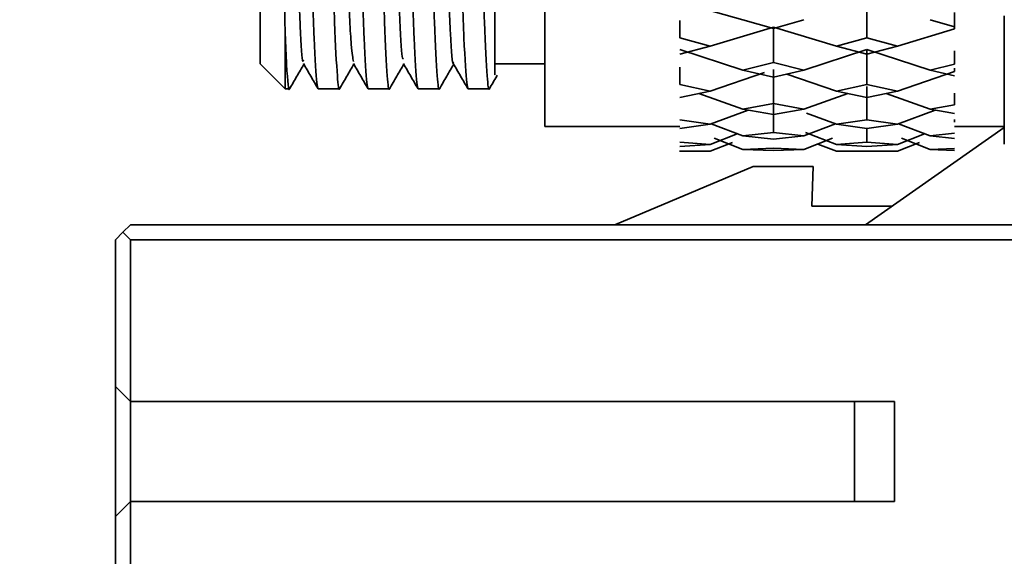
# Model space of a CAD drawing. Header units: millimetres. Extents: x -7686 to -856, y -458 to 6140.
# Tile 33 of 103: x -6014 to -5994, y 3473 to 3484. Entities that reach past the tile are written whole.
import ezdxf

# ---------------------------------------------------------------- set-up
doc = ezdxf.new("R2010")
doc.units = ezdxf.units.MM
doc.header["$LTSCALE"] = 5
doc.header["$PDSIZE"] = -1
doc.dimstyles.new('本体 安装', dxfattribs={"dimtxt": 24, "dimasz": 12, "dimexe": 7, "dimexo": 0.625, "dimtad": 1, "dimtoh": 1, "dimtxsty": 'Standard', "dimcen": 2.5, "dimclrd": 1, "dimclre": 1, "dimclrt": 4, "dimadec": 0, "dimazin": 0, "dimtfac": 1, "dimtmove": 0, "dimatfit": 3, "dimfxl": 1, "dimarcsym": 0})

# ---------------------------------------------------------------- blocks, each defined once
blk = doc.blocks.new('*D78')
at = {"color": 1, "linetype": 'ByBlock', "lineweight": -2, "transparency": 16777216}
for p, q in [((-5843.335, 3598.258), (-6087.363, 3598.258)), ((-6080.363, 3586.258), (-6080.363, 3220.258)), ((-5831.336, 3208.258), (-6087.363, 3208.258))]:
    blk.add_line(p, q, dxfattribs=at)
at = {"color": 1, "linetype": 'ByBlock', "transparency": 16777216}
for points in [[(-6082.363, 3586.258), (-6078.363, 3586.258), (-6080.363, 3598.258)], [(-6082.363, 3220.258), (-6078.363, 3220.258), (-6080.363, 3208.258)]]:
    blk.add_solid(points, dxfattribs=at)
at = {"layer": 'Defpoints', "color": 0, "linetype": 'ByBlock', "transparency": 16777216}
for p in [(-5842.71, 3598.258), (-6080.363, 3208.258), (-5830.711, 3208.258)]:
    blk.add_point(p, dxfattribs=at)
at = {"color": 4, "linetype": 'ByBlock', "transparency": 16777216, "insert": (-6092.988, 3427.581), "char_height": 24, "attachment_point": 5, "rotation": 90}
blk.add_mtext('390', dxfattribs=at)

msp = doc.modelspace()

# ---------------------------------------------------------------- linework, layer by layer
at = {"linetype": 'Continuous', "lineweight": 35}
for p, q in [((-6009.394, 3483.063), (-6009.394, 3497.563)), ((-5999.73, 3483.949), (-6000.994, 3484.303)), ((-5997.244, 3483.586), (-5997.245, 3484.303)), ((-6000.994, 3483.586), (-6000.994, 3483.936)), ((-5999.119, 3483.771), (-5999.73, 3483.949)), ((-5999.119, 3483.771), (-5998.508, 3483.949)), ((-5995.98, 3483.949), (-5995.494, 3483.807)), ((-5995.494, 3483.807), (-5995.494, 3484.094)), ((-6000.385, 3483.419), (-5999.119, 3483.802)), ((-5999.119, 3483.09), (-5999.119, 3483.802)), ((-5997.854, 3483.418), (-5999.119, 3483.801)), ((-5996.634, 3483.419), (-5995.494, 3483.766)), ((-5995.494, 3483.766), (-5995.494, 3483.834)), ((-6008.894, 3482.563), (-6008.894, 3483.661)), ((-6000.385, 3483.419), (-6000.994, 3483.586)), ((-5997.854, 3483.419), (-5997.245, 3483.586)), ((-5996.635, 3483.419), (-5997.245, 3483.586)), ((-6000.994, 3483.257), (-6000.385, 3483.419)), ((-5999.73, 3482.941), (-6000.994, 3483.35)), ((-5998.508, 3482.941), (-5997.245, 3483.35)), ((-5997.245, 3483.257), (-5997.854, 3483.419)), ((-5997.245, 3483.257), (-5996.635, 3483.419)), ((-5997.245, 3483.35), (-5995.98, 3482.941)), ((-5997.244, 3482.65), (-5997.245, 3483.35)), ((-5995.494, 3483.059), (-5995.494, 3483.327)), ((-6009.394, 3483.063), (-6008.894, 3482.563)), ((-6004.694, 3483.063), (-6003.694, 3483.063)), ((-6000.994, 3482.65), (-6000.994, 3483)), ((-5999.73, 3482.941), (-5999.119, 3483.09)), ((-5999.119, 3482.797), (-5999.73, 3482.941)), ((-5999.119, 3483.09), (-5998.508, 3482.941)), ((-5999.119, 3482.268), (-5999.119, 3482.952)), ((-5999.119, 3482.797), (-5998.508, 3482.941)), ((-5995.494, 3483.059), (-5995.98, 3482.941)), ((-5995.98, 3482.941), (-5995.494, 3482.826)), ((-5995.494, 3482.912), (-5995.494, 3482.977)), ((-6000.385, 3482.519), (-5999.294, 3482.892)), ((-5997.854, 3482.519), (-5998.852, 3482.86)), ((-5996.634, 3482.519), (-5995.494, 3482.912)), ((-6008.894, 3482.563), (-6008.808, 3482.563)), ((-6008.23, 3482.563), (-6007.808, 3482.563)), ((-6007.23, 3482.563), (-6006.808, 3482.563)), ((-6006.23, 3482.563), (-6005.808, 3482.563)), ((-6005.23, 3482.563), (-6004.808, 3482.563)), ((-6000.385, 3482.519), (-6000.994, 3482.65)), ((-6000.994, 3482.394), (-6000.385, 3482.519)), ((-5997.854, 3482.519), (-5997.245, 3482.65)), ((-5997.245, 3482.394), (-5997.854, 3482.519)), ((-5996.635, 3482.519), (-5997.245, 3482.65)), ((-5997.244, 3481.947), (-5997.245, 3482.61)), ((-5997.245, 3482.394), (-5996.635, 3482.519)), ((-5999.73, 3482.156), (-6000.612, 3482.472)), ((-5999.119, 3481.689), (-5999.119, 3482.326)), ((-5998.508, 3482.157), (-5997.627, 3482.472)), ((-5996.862, 3482.473), (-5995.98, 3482.157)), ((-5995.494, 3482.244), (-5995.494, 3482.476)), ((-5995.494, 3482.282), (-5995.494, 3482.343)), ((-6000.385, 3481.856), (-5999.625, 3482.138)), ((-5999.73, 3482.156), (-5999.119, 3482.268)), ((-5999.119, 3482.052), (-5999.73, 3482.156)), ((-5999.119, 3482.268), (-5998.508, 3482.156)), ((-5999.119, 3482.052), (-5998.508, 3482.156)), ((-5996.634, 3481.856), (-5995.877, 3482.139)), ((-5995.494, 3482.244), (-5995.98, 3482.156)), ((-5995.98, 3482.156), (-5995.494, 3482.073)), ((-6000.385, 3481.856), (-6000.994, 3481.947)), ((-5997.854, 3481.856), (-5998.458, 3482.08)), ((-5997.854, 3481.856), (-5997.245, 3481.947)), ((-5996.635, 3481.856), (-5997.245, 3481.947)), ((-5995.494, 3481.896), (-5995.494, 3481.951)), ((-6003.695, 3481.813), (-6000.994, 3481.813)), ((-6000.994, 3481.772), (-6000.385, 3481.856)), ((-5999.73, 3481.62), (-6000.367, 3481.863)), ((-5998.508, 3481.62), (-5997.873, 3481.863)), ((-5997.245, 3481.772), (-5997.854, 3481.856)), ((-5997.276, 3479.842), (-5994.494, 3481.79)), ((-5997.245, 3481.772), (-5996.635, 3481.856)), ((-5997.244, 3481.498), (-5997.245, 3481.772)), ((-5996.615, 3481.863), (-5995.98, 3481.62)), ((-5995.494, 3481.813), (-5994.494, 3481.813)), ((-6000.385, 3481.45), (-5999.841, 3481.662)), ((-5999.73, 3481.347), (-6000.306, 3481.574)), ((-5999.73, 3481.62), (-5999.119, 3481.69)), ((-5999.119, 3481.557), (-5999.73, 3481.62)), ((-5999.119, 3481.69), (-5998.508, 3481.62)), ((-5999.119, 3481.557), (-5998.508, 3481.62)), ((-5998.508, 3481.348), (-5997.933, 3481.574)), ((-5997.854, 3481.45), (-5998.472, 3481.69)), ((-5996.634, 3481.449), (-5996.091, 3481.663)), ((-5995.98, 3481.348), (-5996.555, 3481.574)), ((-5995.494, 3481.675), (-5995.98, 3481.62)), ((-5995.98, 3481.62), (-5995.494, 3481.569)), ((-5994.494, 3481.61), (-5994.494, 3481.725)), ((-5994.494, 3481.457), (-5994.494, 3481.608)), ((-6000.385, 3481.45), (-6000.994, 3481.498)), ((-6000.994, 3481.409), (-6000.385, 3481.45)), ((-6000.385, 3481.313), (-5999.94, 3481.489)), ((-5999.119, 3481.373), (-5999.73, 3481.347)), ((-5999.119, 3481.329), (-5999.73, 3481.347)), ((-5999.73, 3481.347), (-5999.119, 3481.329)), ((-5998.508, 3481.347), (-5999.119, 3481.373)), ((-5999.119, 3481.329), (-5998.508, 3481.347)), ((-5999.119, 3481.329), (-5998.508, 3481.347)), ((-5997.854, 3481.313), (-5998.225, 3481.459)), ((-5997.854, 3481.45), (-5997.245, 3481.498)), ((-5997.245, 3481.409), (-5997.854, 3481.45)), ((-5996.635, 3481.45), (-5997.245, 3481.498)), ((-5997.245, 3481.409), (-5996.635, 3481.45)), ((-5996.634, 3481.313), (-5996.19, 3481.49)), ((-5995.494, 3481.367), (-5995.98, 3481.347)), ((-5995.98, 3481.347), (-5995.494, 3481.332)), ((-5995.494, 3481.332), (-5995.98, 3481.347)), ((-6000.995, 3481.313), (-6000.382, 3481.313)), ((-6000.994, 3481.317), (-6000.385, 3481.313)), ((-5997.857, 3481.313), (-5996.632, 3481.313)), ((-5997.245, 3481.317), (-5997.854, 3481.313)), ((-5996.635, 3481.313), (-5997.245, 3481.317)), ((-6002.292, 3479.842), (-5999.52, 3481.012)), ((-5999.52, 3481.012), (-5998.32, 3481.012)), ((-5998.32, 3481.012), (-5998.348, 3480.212)), ((-5998.348, 3480.212), (-5996.748, 3480.212)), ((-6011.992, 3479.842), (-6012.142, 3479.692)), ((-5992.692, 3479.842), (-6011.992, 3479.842)), ((-6012.142, 3479.692), (-6012.292, 3479.542)), ((-6012.142, 3479.692), (-6011.992, 3479.542)), ((-6012.292, 3479.542), (-6012.292, 3476.602)), ((-6011.992, 3476.302), (-6011.992, 3479.542)), ((-6011.992, 3479.542), (-5992.392, 3479.542)), ((-6012.292, 3476.602), (-6011.992, 3476.302)), ((-6012.292, 3474.002), (-6012.292, 3476.602)), ((-5996.692, 3476.302), (-6011.992, 3476.302)), ((-6011.992, 3474.302), (-6011.992, 3476.302)), ((-5997.492, 3476.302), (-5997.492, 3474.302)), ((-5996.692, 3474.302), (-5996.692, 3476.302)), ((-6011.992, 3474.302), (-6012.292, 3474.002)), ((-6011.992, 3472.492), (-6011.992, 3474.302)), ((-6011.992, 3474.302), (-5996.692, 3474.302)), ((-6012.292, 3474.002), (-6012.292, 3472.792))]:
    msp.add_line(p, q, dxfattribs=at)
at = {"color": 4, "linetype": 'ByBlock'}
msp.add_arc((-5842.71, 3598.258), 872.295, 310, 170, dxfattribs=at)
at = {"linetype": 'Continuous', "lineweight": 35}
msp.add_open_spline([(-6003.694, 3481.813), (-6003.694, 3481.941), (-6003.694, 3482.196), (-6003.694, 3484.162), (-6003.694, 3486.972), (-6003.694, 3490.313), (-6003.694, 3493.655), (-6003.694, 3496.464), (-6003.694, 3498.43), (-6003.694, 3498.685), (-6003.694, 3498.813)], degree=3, dxfattribs=at)
for points, knots in [([(-6008.23, 3482.563), (-6008.24, 3482.589), (-6008.266, 3482.662), (-6008.314, 3483.465), (-6008.366, 3485.141), (-6008.421, 3487.412), (-6008.475, 3490.007), (-6008.527, 3492.638), (-6008.583, 3495.003), (-6008.634, 3496.853), (-6008.686, 3497.834), (-6008.719, 3498.125), (-6008.734, 3498.048), (-6008.736, 3498.039)], [0, 0, 0, 0, 0.057577, 0.163793, 0.270009, 0.376222, 0.482437, 0.588651, 0.694864, 0.80108, 0.907293, 0.989218, 1, 1, 1, 1]), ([(-6007.23, 3482.563), (-6007.24, 3482.589), (-6007.266, 3482.662), (-6007.314, 3483.465), (-6007.366, 3485.141), (-6007.421, 3487.412), (-6007.475, 3490.007), (-6007.527, 3492.638), (-6007.583, 3495.003), (-6007.634, 3496.853), (-6007.686, 3497.835), (-6007.719, 3498.125), (-6007.734, 3498.048), (-6007.736, 3498.038)], [0, 0, 0, 0, 0.057556, 0.163733, 0.26991, 0.376084, 0.48226, 0.588435, 0.694609, 0.800786, 0.90696, 0.988855, 1, 1, 1, 1]), ([(-6006.23, 3482.563), (-6006.24, 3482.589), (-6006.266, 3482.662), (-6006.314, 3483.465), (-6006.366, 3485.141), (-6006.421, 3487.412), (-6006.475, 3490.007), (-6006.527, 3492.638), (-6006.583, 3495.003), (-6006.634, 3496.853), (-6006.686, 3497.834), (-6006.719, 3498.125), (-6006.734, 3498.048), (-6006.736, 3498.039)], [0, 0, 0, 0, 0.057576, 0.163791, 0.270007, 0.376219, 0.482433, 0.588646, 0.694858, 0.801073, 0.907286, 0.98921, 1, 1, 1, 1]), ([(-6005.23, 3482.563), (-6005.24, 3482.589), (-6005.266, 3482.662), (-6005.314, 3483.465), (-6005.366, 3485.141), (-6005.421, 3487.412), (-6005.475, 3490.007), (-6005.527, 3492.638), (-6005.583, 3495.003), (-6005.634, 3496.853), (-6005.686, 3497.835), (-6005.719, 3498.125), (-6005.734, 3498.047), (-6005.736, 3498.038)], [0, 0, 0, 0, 0.0575512, 0.1637197, 0.2698888, 0.3760546, 0.4822217, 0.5883884, 0.694554, 0.8007228, 0.9068884, 0.9887774, 1, 1, 1, 1]), ([(-6008.308, 3498.063), (-6008.299, 3498.037), (-6008.272, 3497.964), (-6008.224, 3497.161), (-6008.173, 3495.485), (-6008.118, 3493.214), (-6008.063, 3490.619), (-6008.012, 3487.988), (-6007.955, 3485.623), (-6007.905, 3483.773), (-6007.852, 3482.792), (-6007.82, 3482.501), (-6007.804, 3482.579), (-6007.802, 3482.588)], [0, 0, 0, 0, 0.057566, 0.163733, 0.269901, 0.376066, 0.482232, 0.588398, 0.694562, 0.80073, 0.906894, 0.988767, 1, 1, 1, 1]), ([(-6007.308, 3498.063), (-6007.299, 3498.037), (-6007.272, 3497.964), (-6007.224, 3497.161), (-6007.173, 3495.485), (-6007.118, 3493.214), (-6007.063, 3490.619), (-6007.012, 3487.988), (-6006.955, 3485.623), (-6006.905, 3483.773), (-6006.852, 3482.792), (-6006.82, 3482.501), (-6006.804, 3482.578), (-6006.803, 3482.587)], [0, 0, 0, 0, 0.057594, 0.163813, 0.270032, 0.376248, 0.482466, 0.588683, 0.694898, 0.801118, 0.907334, 0.989246, 1, 1, 1, 1]), ([(-6006.308, 3498.063), (-6006.299, 3498.037), (-6006.272, 3497.964), (-6006.224, 3497.161), (-6006.173, 3495.485), (-6006.118, 3493.214), (-6006.063, 3490.619), (-6006.012, 3487.988), (-6005.955, 3485.623), (-6005.905, 3483.773), (-6005.852, 3482.792), (-6005.82, 3482.501), (-6005.804, 3482.578), (-6005.803, 3482.587)], [0, 0, 0, 0, 0.0576, 0.163831, 0.270062, 0.37629, 0.48252, 0.588749, 0.694977, 0.801208, 0.907435, 0.989357, 1, 1, 1, 1]), ([(-6005.308, 3498.063), (-6005.299, 3498.037), (-6005.272, 3497.964), (-6005.224, 3497.161), (-6005.173, 3495.485), (-6005.118, 3493.214), (-6005.063, 3490.619), (-6005.012, 3487.988), (-6004.955, 3485.623), (-6004.905, 3483.773), (-6004.852, 3482.791), (-6004.82, 3482.501), (-6004.804, 3482.579), (-6004.802, 3482.589)], [0, 0, 0, 0, 0.057548, 0.163682, 0.269816, 0.375947, 0.48208, 0.588212, 0.694343, 0.800477, 0.906608, 0.988455, 1, 1, 1, 1]), ([(-6008.894, 3483.661), (-6008.9, 3483.93), (-6008.918, 3484.692), (-6008.946, 3486.475), (-6008.981, 3488.959), (-6009.014, 3491.589), (-6009.05, 3494.049), (-6009.082, 3496.068), (-6009.117, 3497.409), (-6009.142, 3497.797), (-6009.155, 3497.8), (-6009.157, 3497.801)], [0, 0, 0, 0, 0.071486, 0.202615, 0.333548, 0.464263, 0.594359, 0.723721, 0.852897, 0.980891, 1, 1, 1, 1]), ([(-6008.525, 3483.146), (-6008.529, 3483.131), (-6008.551, 3483.053), (-6008.593, 3483.733), (-6008.646, 3485.141), (-6008.699, 3487.197), (-6008.755, 3489.587), (-6008.806, 3492.062), (-6008.863, 3494.344), (-6008.913, 3496.15), (-6008.966, 3497.316), (-6008.999, 3497.445), (-6009.013, 3497.504)], [0, 0, 0, 0, 0.027932, 0.137818, 0.247735, 0.357767, 0.467767, 0.577695, 0.687549, 0.797626, 0.907527, 1, 1, 1, 1]), ([(-6007.525, 3483.113), (-6007.54, 3483.182), (-6007.574, 3483.33), (-6007.627, 3484.531), (-6007.678, 3486.359), (-6007.735, 3488.653), (-6007.785, 3491.13), (-6007.841, 3493.511), (-6007.894, 3495.55), (-6007.947, 3496.93), (-6007.989, 3497.588), (-6008.01, 3497.503), (-6008.014, 3497.488)], [0, 0, 0, 0, 0.096301, 0.206338, 0.316269, 0.42615, 0.536251, 0.646124, 0.756055, 0.866084, 0.976112, 1, 1, 1, 1]), ([(-6005.525, 3483.108), (-6005.527, 3483.099), (-6005.546, 3483.001), (-6005.585, 3483.596), (-6005.639, 3484.891), (-6005.691, 3486.882), (-6005.748, 3489.237), (-6005.798, 3491.718), (-6005.855, 3494.044), (-6005.906, 3495.933), (-6005.961, 3497.24), (-6005.996, 3497.448), (-6006.014, 3497.551)], [0, 0, 0, 0, 0.012005, 0.121957, 0.231962, 0.342012, 0.452077, 0.562071, 0.672099, 0.782187, 0.892126, 1, 1, 1, 1]), ([(-6006.525, 3483.171), (-6006.534, 3483.165), (-6006.559, 3483.149), (-6006.607, 3484.006), (-6006.658, 3485.588), (-6006.713, 3487.745), (-6006.767, 3490.181), (-6006.819, 3492.634), (-6006.875, 3494.833), (-6006.926, 3496.487), (-6006.975, 3497.431), (-6007.003, 3497.452), (-6007.013, 3497.46)], [0, 0, 0, 0, 0.054381, 0.164286, 0.274335, 0.384178, 0.494094, 0.604076, 0.714091, 0.823997, 0.933883, 1, 1, 1, 1]), ([(-6004.694, 3482.864), (-6004.694, 3482.846), (-6004.694, 3482.796), (-6004.694, 3483.674), (-6004.694, 3485.154), (-6004.694, 3486.46), (-6004.694, 3487.034)], [0, 0, 0, 0, 0.167496, 0.469917, 0.767208, 1, 1, 1, 1]), ([(-5994.494, 3483.543), (-5994.494, 3483.624), (-5994.494, 3483.785), (-5994.494, 3483.946), (-5994.494, 3484.026)], [0, 0, 0, 0, 0.503909, 1, 1, 1, 1]), ([(-6008.894, 3483.661), (-6008.884, 3483.445), (-6008.855, 3482.808), (-6008.825, 3482.477), (-6008.804, 3482.579), (-6008.802, 3482.588)], [0, 0, 0, 0, 0.318303, 0.938064, 1, 1, 1, 1]), ([(-5994.494, 3483.031), (-5994.494, 3483.123), (-5994.494, 3483.293), (-5994.494, 3483.463), (-5994.494, 3483.541)], [0, 0, 0, 0, 0.543298, 1, 1, 1, 1]), ([(-6008.804, 3482.565), (-6008.756, 3482.649), (-6008.661, 3482.813), (-6008.566, 3482.978), (-6008.519, 3483.058)], [0, 0, 0, 0, 0.510084, 1, 1, 1, 1]), ([(-6008.527, 3483.071), (-6008.478, 3482.987), (-6008.38, 3482.818), (-6008.283, 3482.649), (-6008.234, 3482.564)], [0, 0, 0, 0, 0.499986, 1, 1, 1, 1]), ([(-6007.804, 3482.565), (-6007.756, 3482.649), (-6007.661, 3482.813), (-6007.566, 3482.978), (-6007.519, 3483.058)], [0, 0, 0, 0, 0.510144, 1, 1, 1, 1]), ([(-6007.527, 3483.071), (-6007.478, 3482.987), (-6007.38, 3482.818), (-6007.283, 3482.649), (-6007.234, 3482.565)], [0, 0, 0, 0, 0.499986, 1, 1, 1, 1]), ([(-6006.805, 3482.564), (-6006.756, 3482.648), (-6006.661, 3482.813), (-6006.566, 3482.978), (-6006.519, 3483.058)], [0, 0, 0, 0, 0.509731, 1, 1, 1, 1]), ([(-6006.527, 3483.071), (-6006.478, 3482.987), (-6006.38, 3482.818), (-6006.283, 3482.649), (-6006.234, 3482.564)], [0, 0, 0, 0, 0.499986, 1, 1, 1, 1]), ([(-6005.805, 3482.564), (-6005.756, 3482.648), (-6005.661, 3482.813), (-6005.566, 3482.978), (-6005.519, 3483.058)], [0, 0, 0, 0, 0.509627, 1, 1, 1, 1]), ([(-6005.527, 3483.071), (-6005.478, 3482.987), (-6005.38, 3482.818), (-6005.283, 3482.649), (-6005.234, 3482.565)], [0, 0, 0, 0, 0.499986, 1, 1, 1, 1]), ([(-5994.494, 3482.659), (-5994.494, 3482.738), (-5994.494, 3482.861), (-5994.494, 3482.985), (-5994.494, 3483.03)], [0, 0, 0, 0, 0.636697, 1, 1, 1, 1]), ([(-6004.804, 3482.565), (-6004.756, 3482.649), (-6004.703, 3482.74), (-6004.651, 3482.83), (-6004.647, 3482.837)], [0, 0, 0, 0, 0.925146, 1, 1, 1, 1]), ([(-5994.494, 3482.256), (-5994.494, 3482.344), (-5994.494, 3482.478), (-5994.494, 3482.612), (-5994.494, 3482.657)], [0, 0, 0, 0, 0.659472, 1, 1, 1, 1]), ([(-5994.494, 3482.008), (-5994.494, 3482.082), (-5994.494, 3482.164), (-5994.494, 3482.246), (-5994.494, 3482.255)], [0, 0, 0, 0, 0.896364, 1, 1, 1, 1]), ([(-5994.494, 3481.726), (-5994.494, 3481.807), (-5994.494, 3481.9), (-5994.494, 3481.994), (-5994.494, 3482.006)], [0, 0, 0, 0, 0.870762, 1, 1, 1, 1]), ([(-5984.577, 3481.306), (-5986.098, 3479.113), (-5989.732, 3473.871), (-5993.345, 3468.258), (-5995.3, 3464.772), (-5995.441, 3464.522)], [0, 0, 0, 0, 0.400443, 0.956911, 1, 1, 1, 1])]:
    msp.add_open_spline(points, degree=3, knots=knots, dxfattribs=at)

# ---------------------------------------------------------------- dimensions: what is measured, and where the dimension line sits
at = {"color": 4, "linetype": 'ByBlock'}
dim = msp.add_linear_dim(base=(-6080.363, 3208.258), p1=(-5842.71, 3598.258), p2=(-5830.711, 3208.258), angle=90, dimstyle='本体 安装', dxfattribs=at)
dim.commit()
dim.dimension.update_dxf_attribs({"geometry": '*D78', "text_midpoint": (-6080.363, 3427.581), "dimtype": 160})

doc.saveas('drawing.dxf')
